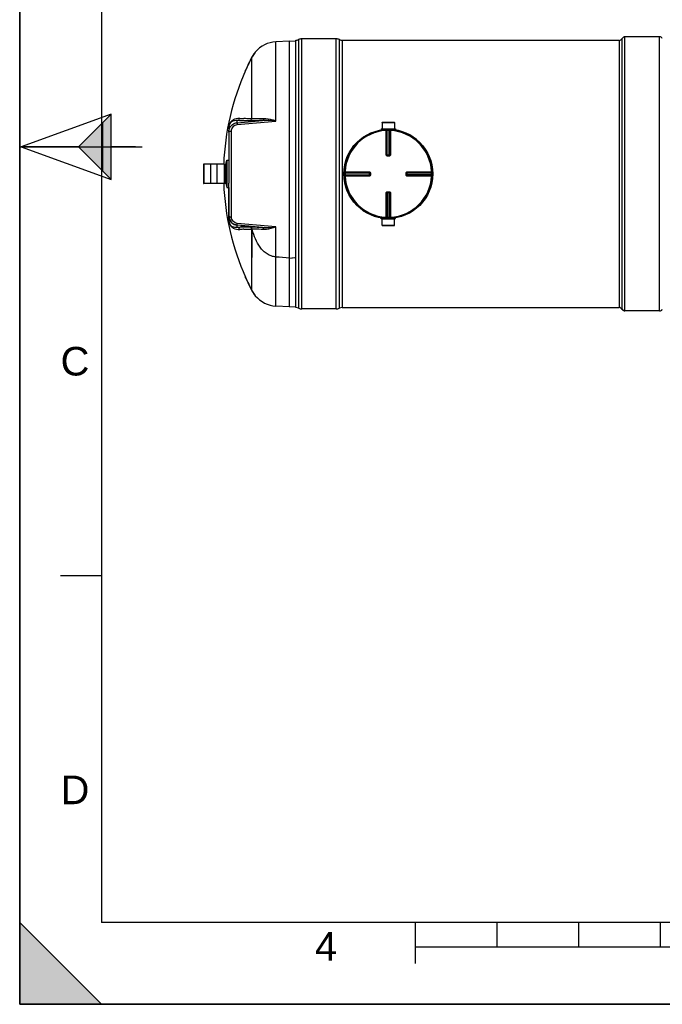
# Model space of a CAD drawing. Header units: millimetres. Extents: x 0 to 297, y 0 to 210.
# Tile 1 of 20: x 0 to 79, y 0 to 121. Entities that reach past the tile are written whole.
import ezdxf

# ---------------------------------------------------------------- set-up
doc = ezdxf.new("R2010")
doc.units = ezdxf.units.MM
doc.header["$LTSCALE"] = 16.335
doc.layers.get('0').update_dxf_attribs({"linetype": 'CONTINUOUS'})
for name, color, linetype in [('01_GLOBAL', 7, 'CONTINUOUS'), ('08_SURFACES', 7, 'CONTINUOUS'), ('AXES_REF', 7, 'CONTINUOUS')]:
    doc.layers.add(name, color=color, linetype=linetype)
doc.styles.add('TEXTSTYLE_2', font='arial.ttf')

# ---------------------------------------------------------------- blocks, each defined once
blk = doc.blocks.new('MARGEA4_BL0', base_point=(148.51, 105.01))
at = {"color": 7, "linetype": 'Continuous'}
for p, q in [((0.01, 0.01), (0.01, 210.01)), ((0.01, 0.01), (0.01, 210.01)), ((0.01, 210.01), (0.01, 0.01)), ((10.01, 200.01), (10.01, 10.01)), ((0.01, 105.01), (15.01, 105.01)), ((5.01, 52.51), (10.01, 52.51)), ((0.01, 10.01), (10.01, 0.01)), ((0.01, 0.01), (0.01, 10.01)), ((0.01, 10.01), (10.01, 0.01)), ((287.01, 10.01), (10.01, 10.01)), ((48.51, 5.01), (48.51, 10.01)), ((58.51, 7.01), (58.51, 10.01)), ((68.51, 7.01), (68.51, 10.01)), ((78.51, 7.01), (78.51, 10.01)), ((248.51, 7.01), (48.51, 7.01)), ((297.01, 0.01), (0.01, 0.01)), ((10.01, 0.01), (0.01, 0.01)), ((297.01, 0.01), (0.01, 0.01))]:
    blk.add_line(p, q, dxfattribs=at)
blk.add_solid([(0.01, 10.01), (10.01, 0.01), (0.01, 0.01)], dxfattribs=at)
at = {"color": 7, "linetype": 'Continuous', "style": 'TEXTSTYLE_2', "oblique": 0}
for s, p in [('C', (5.01, 77.01)), ('D', (5.01, 24.51)), ('4', (36.17, 5.35))]:
    blk.add_text(s, height=3.5, dxfattribs=at).set_placement(p)
blk = doc.blocks.new('REPERE_ORIENTATION_BL2', base_point=(7.19, 105.02))
at = {"color": 7, "linetype": 'Continuous'}
for p, q in [((11.19, 109.02), (0.19, 105.02)), ((7.19, 105.02), (11.19, 109.02)), ((11.19, 101.02), (11.19, 109.02)), ((10.19, 102.02), (10.19, 108.02)), ((0.19, 105.02), (11.19, 101.02)), ((7.19, 105.02), (0.19, 105.02)), ((7.19, 105.02), (11.19, 101.02)), ((14.19, 105.02), (11.19, 105.02))]:
    blk.add_line(p, q, dxfattribs=at)
blk.add_solid([(11.19, 109.02), (7.19, 105.02), (11.19, 101.02)], dxfattribs=at)

msp = doc.modelspace()

# ---------------------------------------------------------------- linework, layer by layer
at = {"color": 7, "linetype": 'Continuous'}
for p, q in [((0, 0), (0, 210)), ((38.79, 118.24), (34.55, 118.24)), ((33.04, 117.96), (31.39, 117.87)), ((33.04, 85.43), (33.04, 117.96)), ((33.84, 117.92), (33.04, 117.96)), ((33.84, 85.33), (33.84, 118.06)), ((39.5, 118.06), (73.44, 118.06)), ((25.61, 107.35), (25.61, 102.84)), ((25.68, 106.93), (25.68, 107.34)), ((44.41, 108.01), (44.42, 107.23)), ((44.41, 108.01), (45.91, 108.01)), ((45.91, 108.01), (45.9, 107.23)), ((44.29, 107.2), (44.29, 107.14)), ((44.29, 107.2), (46.03, 107.2)), ((44.29, 107.14), (46.03, 107.14)), ((44.42, 107.23), (44.45, 107.2)), ((44.42, 107.23), (45.9, 107.23)), ((44.42, 107.13), (44.42, 107.09)), ((45.9, 107.23), (45.87, 107.2)), ((45.9, 107.13), (45.9, 107.09)), ((46.03, 107.2), (46.03, 107.14)), ((45.03, 103.96), (45.02, 103.96)), ((45.03, 103.96), (45.29, 103.96)), ((45.3, 103.96), (45.29, 103.96)), ((22.53, 102.87), (22.53, 100.52)), ((23.4, 100.49), (23.4, 102.9)), ((23.4, 102.9), (23.43, 102.9)), ((23.43, 100.49), (23.43, 102.9)), ((24.18, 100.49), (24.18, 102.9)), ((24.18, 102.9), (24.21, 102.9)), ((24.21, 100.49), (24.21, 102.9)), ((25.08, 102.87), (25.08, 100.52)), ((25.08, 102.83), (25.27, 102.83)), ((25.27, 100.52), (25.27, 102.87)), ((42.89, 101.83), (42.89, 101.83)), ((42.89, 101.83), (42.89, 101.83)), ((42.89, 101.83), (42.89, 101.56)), ((42.89, 101.56), (42.89, 101.56)), ((42.89, 101.56), (42.89, 101.56)), ((47.42, 101.83), (47.42, 101.83)), ((47.42, 101.56), (47.42, 101.83)), ((47.42, 101.56), (47.42, 101.56)), ((23.4, 100.49), (23.43, 100.49)), ((24.18, 100.49), (24.21, 100.49)), ((25.08, 100.56), (25.27, 100.56)), ((25.61, 96.04), (25.61, 100.55)), ((45.02, 99.43), (45.03, 99.43)), ((45.29, 99.43), (45.03, 99.43)), ((45.29, 99.43), (45.3, 99.43)), ((28.07, 95.28), (26.65, 95.41)), ((44.29, 96.19), (44.29, 96.25)), ((46.03, 96.25), (44.29, 96.25)), ((46.03, 96.19), (44.29, 96.19)), ((44.41, 95.38), (44.42, 96.16)), ((45.91, 95.38), (44.41, 95.38)), ((44.42, 96.26), (44.42, 96.3)), ((44.42, 96.16), (44.45, 96.19)), ((45.9, 96.16), (44.42, 96.16)), ((45.9, 96.16), (45.87, 96.19)), ((45.9, 96.26), (45.9, 96.3)), ((45.91, 95.38), (45.9, 96.16)), ((46.03, 96.19), (46.03, 96.25)), ((33.04, 91.39), (33.84, 91.45)), ((33.04, 85.43), (31.39, 85.52)), ((33.04, 85.43), (33.84, 85.47)), ((38.79, 85.16), (34.55, 85.16)), ((39.5, 85.33), (73.44, 85.33)), ((0, 0), (297, 0))]:
    msp.add_line(p, q, dxfattribs=at)
at = {"color": 9, "linetype": 'Continuous'}
for p, q in [((34.55, 85.16), (34.55, 118.24)), ((38.79, 85.16), (38.79, 118.24)), ((31.39, 108.17), (31.39, 117.87)), ((34.18, 85.25), (34.18, 118.14)), ((39.17, 85.25), (39.17, 118.14)), ((39.5, 118.06), (39.5, 85.33)), ((26.65, 107.97), (29.74, 108.24)), ((26.65, 107.97), (26.65, 108.22)), ((26.66, 107.75), (31.39, 108.17)), ((27.48, 108.47), (27.45, 108.47)), ((25.61, 107.28), (25.61, 103.37)), ((25.95, 96.44), (25.95, 106.95)), ((44.42, 107.13), (44.89, 107.13)), ((44.88, 107.06), (44.88, 106.99)), ((44.88, 104.03), (44.88, 106.99)), ((44.95, 104.03), (44.95, 106.99)), ((44.97, 106.99), (44.97, 104.03)), ((45.04, 107.07), (45.04, 107)), ((45.04, 103.96), (45.04, 107)), ((45.28, 107.07), (45.27, 107)), ((45.27, 103.96), (45.27, 107)), ((45.34, 104.03), (45.34, 106.99)), ((45.36, 106.99), (45.36, 104.03)), ((45.43, 107.13), (45.9, 107.13)), ((45.44, 107.06), (45.43, 106.99)), ((45.43, 106.99), (45.43, 104.03)), ((44.95, 104.03), (44.97, 104.03)), ((45.03, 103.89), (45.03, 103.96)), ((45.16, 103.89), (45.03, 103.89)), ((45.04, 104.03), (45.27, 104.03)), ((45.29, 103.89), (45.16, 103.89)), ((45.29, 103.89), (45.29, 103.96)), ((45.34, 104.03), (45.36, 104.03)), ((22.54, 102.88), (22.54, 100.51)), ((25.07, 102.88), (25.07, 100.51)), ((39.79, 101.97), (39.86, 101.97)), ((39.79, 101.81), (39.86, 101.81)), ((39.79, 101.58), (39.86, 101.58)), ((39.79, 101.42), (39.86, 101.42)), ((39.86, 101.97), (42.82, 101.97)), ((39.86, 101.97), (39.98, 101.97)), ((39.86, 101.9), (42.82, 101.9)), ((39.86, 101.88), (42.82, 101.88)), ((39.86, 101.81), (42.89, 101.81)), ((39.86, 101.58), (42.89, 101.58)), ((42.82, 101.51), (39.86, 101.51)), ((42.82, 101.49), (39.86, 101.49)), ((42.82, 101.42), (39.86, 101.42)), ((41.9, 101.42), (41.82, 101.42)), ((42.82, 101.88), (42.82, 101.9)), ((42.82, 101.49), (42.82, 101.51)), ((42.83, 101.81), (42.83, 101.58)), ((42.96, 101.83), (42.89, 101.83)), ((42.96, 101.56), (42.89, 101.56)), ((42.96, 101.83), (42.96, 101.56)), ((47.35, 101.83), (47.42, 101.83)), ((47.35, 101.56), (47.35, 101.83)), ((47.35, 101.56), (47.42, 101.56)), ((47.42, 101.81), (50.46, 101.81)), ((50.46, 101.58), (47.42, 101.58)), ((47.5, 101.9), (47.49, 101.88)), ((47.49, 101.88), (50.46, 101.88)), ((47.49, 101.58), (47.49, 101.81)), ((47.49, 101.51), (47.5, 101.49)), ((50.46, 101.51), (47.49, 101.51)), ((47.5, 101.97), (50.46, 101.97)), ((47.5, 101.9), (50.46, 101.9)), ((50.46, 101.49), (47.5, 101.49)), ((50.46, 101.42), (47.5, 101.42)), ((50.53, 101.97), (50.46, 101.97)), ((50.53, 101.81), (50.46, 101.81)), ((50.53, 101.58), (50.46, 101.58)), ((50.53, 101.42), (50.46, 101.42)), ((25.61, 100.02), (25.61, 96.11)), ((44.88, 96.4), (44.88, 99.36)), ((44.95, 96.4), (44.95, 99.36)), ((44.97, 99.36), (44.95, 99.36)), ((44.97, 99.36), (44.97, 96.4)), ((45.03, 99.5), (45.03, 99.43)), ((45.03, 99.5), (45.16, 99.5)), ((45.04, 99.43), (45.04, 96.39)), ((45.27, 99.36), (45.04, 99.36)), ((45.16, 99.5), (45.29, 99.5)), ((45.27, 96.39), (45.27, 99.43)), ((45.29, 99.5), (45.29, 99.43)), ((45.34, 96.4), (45.34, 99.36)), ((45.36, 99.36), (45.34, 99.36)), ((45.36, 99.36), (45.36, 96.4)), ((45.43, 99.36), (45.43, 96.4)), ((26.65, 95.17), (26.65, 95.42)), ((29.74, 95.15), (26.65, 95.42)), ((26.65, 95.29), (26.65, 95.41)), ((31.39, 95.22), (26.66, 95.64)), ((44.89, 96.26), (44.42, 96.26)), ((44.88, 96.33), (44.88, 96.4)), ((45.04, 96.32), (45.04, 96.39)), ((45.28, 96.32), (45.27, 96.39)), ((45.44, 96.33), (45.43, 96.4)), ((45.9, 96.26), (45.43, 96.26)), ((27.45, 94.92), (27.48, 94.92)), ((28.5, 91.46), (28.5, 94.85)), ((31.39, 85.52), (31.39, 95.22)), ((31.4, 88.99), (31.4, 91.52))]:
    msp.add_line(p, q, dxfattribs=at)
for points in [[(25.61, 107.28), (25.61, 107.29), (25.61, 107.29), (25.61, 107.3), (25.61, 107.31), (25.61, 107.31), (25.61, 107.32), (25.61, 107.33), (25.61, 107.34), (25.61, 107.34)], [(41.51, 101.42), (41.43, 101.42), (41.35, 101.42), (41.27, 101.42), (41.19, 101.42), (41.1, 101.42), (41.01, 101.42), (40.92, 101.42), (40.83, 101.42), (40.74, 101.42), (40.64, 101.42), (40.54, 101.42), (40.43, 101.42), (40.32, 101.42), (40.21, 101.42), (40.1, 101.42), (39.98, 101.42)], [(40.32, 101.97), (40.43, 101.97), (40.54, 101.97), (40.64, 101.97), (40.74, 101.97), (40.83, 101.97), (40.93, 101.97), (41.02, 101.97), (41.1, 101.97), (41.19, 101.97), (41.27, 101.97), (41.35, 101.97), (41.43, 101.97), (41.51, 101.97), (41.59, 101.97)], [(41.74, 101.42), (41.67, 101.42), (41.59, 101.42)], [(42.82, 101.42), (42.73, 101.42), (42.63, 101.42), (42.54, 101.42), (42.45, 101.42), (42.37, 101.42), (42.28, 101.42), (42.2, 101.42), (42.13, 101.42), (42.05, 101.42)], [(42.13, 101.97), (42.21, 101.97), (42.29, 101.97)], [(42.37, 101.97), (42.45, 101.97), (42.54, 101.97), (42.63, 101.97), (42.73, 101.97), (42.82, 101.97)], [(25.61, 96.11), (25.61, 96.1), (25.61, 96.1), (25.61, 96.09), (25.61, 96.08), (25.61, 96.08), (25.61, 96.07), (25.61, 96.06), (25.61, 96.05), (25.61, 96.05)]]:
    msp.add_lwpolyline(points, dxfattribs=at)
at = {"color": 7, "linetype": 'Continuous'}
msp.add_lwpolyline([(33.04, 91.39), (33.36, 91.41), (33.67, 91.44)], dxfattribs=at)
msp.add_circle((45.16, 101.7), 5.37, dxfattribs=at)
for centre, radius, start, end in [((34.55, 117.44), 0.796, 90, 118.0725), ((38.79, 117.44), 0.796, 61.9275, 90), ((31.58, 114.34), 3.54, 93, 139.9831), ((33.84, 118.77), 0.707, 270, 298.0725), ((39.5, 118.77), 0.707, 241.9275, 270), ((44.41, 107.13), 0.00707, 0, 90), ((45.91, 107.13), 0.00707, 90, 180), ((45.16, 101.7), 5.45, 358.7435, 82.1625), ((22.54, 102.87), 0.00707, 90, 180), ((25.07, 102.87), 0.00707, 0, 90), ((45.16, 101.7), 5.45, 178.7435, 262.1625), ((22.54, 100.52), 0.00707, 180, 270), ((25.07, 100.52), 0.00707, 270, 360), ((44.41, 96.26), 0.00707, 270, 360), ((45.91, 96.26), 0.00707, 180, 270), ((56.01, 101.7), 28.34, 193.7582, 193.9718), ((31.58, 89.05), 3.54, 220.0169, 267), ((33.84, 84.63), 0.707, 61.9275, 90), ((34.55, 85.95), 0.796, 241.9275, 270), ((38.79, 85.95), 0.796, 270, 298.0725), ((39.5, 84.63), 0.707, 90, 118.0725)]:
    msp.add_arc(centre, radius, start, end, dxfattribs=at)
at = {"color": 9, "linetype": 'Continuous'}
for centre, radius, start, end in [((28.13, 127.6), 19.14, 266.4507, 267.9553), ((27.37, 107.28), 1.77, 179.3367, 179.7917), ((27.54, 107.28), 1.93, 179.7891, 180.0013), ((45.16, 101.7), 5.31, 92.9675, 177.0325), ((45.23, 101.7), 5.3, 92.7532, 92.9681), ((45.16, 101.7), 5.3, 90, 91.236), ((45.16, 101.7), 5.3, 88.764, 90), ((45.09, 101.7), 5.3, 87.0319, 87.2468), ((45.16, 101.7), 5.31, 2.9675, 87.0325), ((45.03, 104.04), 0.0757, 252.9521, 258.38), ((45.03, 104.03), 0.0742, 258.3693, 264.7148), ((45.04, 109.96), 5.93, 269.8492, 269.9994), ((45.27, 109.96), 5.93, 270.0006, 270.1484), ((45.27, 104.03), 0.0726, 285.3408, 292.579), ((45.27, 104.03), 0.0726, 292.5652, 299.8139), ((45.16, 101.7), 5.3, 178.7642, 181.2358), ((45.16, 101.63), 5.3, 177.0319, 177.2468), ((45.16, 101.77), 5.3, 182.7532, 182.9681), ((45.16, 101.7), 5.31, 182.9675, 267.0325), ((36.9, 101.81), 5.93, 0.0006, 0.1508), ((36.9, 101.58), 5.93, 359.8516, 359.9994), ((42.82, 101.58), 0.0713, 344.6659, 348.0155), ((42.82, 101.56), 0.0742, 349.9788, 354.5832), ((42.82, 101.58), 0.0726, 337.421, 344.6592), ((42.82, 101.56), 0.0752, 345.1861, 349.982), ((42.82, 101.58), 0.0726, 330.1861, 337.4348), ((45.16, 101.7), 5.31, 272.9675, 357.0325), ((47.5, 101.83), 0.0742, 168.3693, 174.7148), ((47.5, 101.83), 0.0757, 162.9521, 168.38), ((47.5, 101.81), 0.0726, 157.421, 164.6592), ((47.5, 101.81), 0.0726, 150.1861, 157.4348), ((53.42, 101.81), 5.93, 179.8516, 179.9994), ((53.42, 101.58), 5.93, 180.0006, 180.1508), ((45.16, 101.63), 5.3, 2.7532, 2.9681), ((45.16, 101.7), 5.3, 358.7642, 1.2358), ((45.16, 101.77), 5.3, 357.0319, 357.2468), ((45.05, 99.36), 0.0726, 112.5652, 119.8139), ((45.05, 99.36), 0.0726, 105.3408, 112.579), ((45.04, 93.43), 5.93, 90.0006, 90.1484), ((45.27, 93.43), 5.93, 89.8492, 89.9994), ((45.29, 99.36), 0.0742, 78.3693, 84.7148), ((45.29, 99.35), 0.0757, 72.9521, 78.38), ((27.31, 96.11), 1.7, 180.0152, 183.5561), ((27.58, 96.13), 1.97, 183.5424, 183.7874), ((45.23, 101.69), 5.3, 267.0319, 267.2468), ((45.16, 101.69), 5.3, 268.764, 271.236), ((45.09, 101.69), 5.3, 272.7532, 272.9681), ((28.13, 75.79), 19.14, 92.0446, 93.5493)]:
    msp.add_arc(centre, radius, start, end, dxfattribs=at)
at = {"color": 7, "linetype": 'Continuous'}
msp.add_ellipse((26.75, 96.47), major_axis=(0, 1.06), ratio=0.999048, start_param=1.570796, end_param=3.054326, dxfattribs=at)
at = {"color": 9, "linetype": 'Continuous'}
for points, knots in [([(26.95, 108.5), (26.67, 108.51), (26.24, 108.42), (25.72, 107.98), (25.61, 107.56), (25.61, 107.3)], [0, 0, 0, 0, 0.410684, 0.610012, 1, 1, 1, 1]), ([(26.65, 108.22), (26.44, 108.25), (26.11, 108.2), (25.7, 107.88), (25.61, 107.55), (25.61, 107.35)], [0, 0, 0, 0, 0.40732, 0.599611, 1, 1, 1, 1]), ([(25.69, 107.25), (25.77, 107.44), (26.03, 107.79), (26.44, 107.95), (26.65, 107.97)], [0, 0, 0, 0, 0.496941, 1, 1, 1, 1]), ([(25.95, 106.95), (25.95, 107.14), (26.08, 107.53), (26.46, 107.73), (26.66, 107.75)], [0, 0, 0, 0, 0.491863, 1, 1, 1, 1]), ([(26.65, 107.97), (26.64, 107.95), (26.66, 107.87), (26.65, 107.8), (26.66, 107.75)], [0, 0, 0, 0, 0.292106, 1, 1, 1, 1]), ([(28.16, 108.18), (28.01, 108.18), (27.51, 108.18), (27.01, 108.2), (26.65, 108.22)], [0, 0, 0, 0, 0.286499, 1, 1, 1, 1]), ([(28.44, 108.45), (28.35, 108.45), (28.03, 108.46), (27.71, 108.46), (27.48, 108.47)], [0, 0, 0, 0, 0.269967, 1, 1, 1, 1]), ([(29.74, 108.24), (29.57, 108.23), (29.05, 108.2), (28.52, 108.17), (28.16, 108.18)], [0, 0, 0, 0, 0.314012, 1, 1, 1, 1]), ([(29.88, 108.46), (29.73, 108.45), (29.25, 108.43), (28.77, 108.42), (28.44, 108.45)], [0, 0, 0, 0, 0.31546, 1, 1, 1, 1]), ([(29.88, 108.46), (29.87, 108.43), (29.85, 108.34), (29.8, 108.25), (29.74, 108.24)], [0, 0, 0, 0, 0.324564, 1, 1, 1, 1]), ([(31.39, 108.17), (31.27, 108.21), (30.77, 108.37), (30.26, 108.47), (29.88, 108.46)], [0, 0, 0, 0, 0.262606, 1, 1, 1, 1]), ([(25.61, 106.83), (25.61, 106.84), (25.62, 106.86), (25.64, 106.87), (25.65, 106.88)], [0, 0, 0, 0, 0.432743, 1, 1, 1, 1]), ([(25.65, 106.88), (25.66, 106.89), (25.68, 106.9), (25.7, 106.91), (25.71, 106.91)], [0, 0, 0, 0, 0.45949, 1, 1, 1, 1]), ([(44.88, 107.06), (44.9, 107.06), (44.94, 107.05), (44.95, 107.01), (44.95, 106.99)], [0, 0, 0, 0, 0.498597, 1, 1, 1, 1]), ([(44.95, 106.99), (44.95, 106.99), (44.93, 106.99), (44.91, 106.99), (44.88, 106.99)], [0, 0, 0, 0, 0.109199, 1, 1, 1, 1]), ([(44.9, 107.06), (44.92, 107.06), (44.96, 107.05), (44.97, 107.01), (44.97, 106.99)], [0, 0, 0, 0, 0.498599, 1, 1, 1, 1]), ([(44.97, 106.99), (44.98, 106.99), (45, 107), (45.02, 107), (45.04, 107)], [0, 0, 0, 0, 0.10812, 1, 1, 1, 1]), ([(45.27, 107), (45.28, 107), (45.31, 107), (45.33, 107), (45.34, 106.99)], [0, 0, 0, 0, 0.349353, 1, 1, 1, 1]), ([(45.42, 107.06), (45.4, 107.06), (45.36, 107.05), (45.34, 107.01), (45.34, 106.99)], [0, 0, 0, 0, 0.498599, 1, 1, 1, 1]), ([(45.44, 107.06), (45.42, 107.06), (45.38, 107.05), (45.36, 107.01), (45.36, 106.99)], [0, 0, 0, 0, 0.498501, 1, 1, 1, 1]), ([(45.43, 106.99), (45.43, 106.99), (45.4, 106.99), (45.38, 107), (45.36, 106.99)], [0, 0, 0, 0, 0.353705, 1, 1, 1, 1]), ([(44.88, 104.03), (44.89, 104.03), (44.92, 104.03), (44.94, 104.03), (44.95, 104.03)], [0, 0, 0, 0, 0.353802, 1, 1, 1, 1]), ([(45.03, 103.89), (44.99, 103.89), (44.92, 103.92), (44.88, 104), (44.88, 104.03)], [0, 0, 0, 0, 0.499448, 1, 1, 1, 1]), ([(44.97, 104.03), (44.98, 104.03), (44.99, 104.03), (45.01, 104.03), (45.03, 104.03)], [0, 0, 0, 0, 0.107786, 1, 1, 1, 1]), ([(45.43, 104.03), (45.43, 104), (45.4, 103.92), (45.33, 103.89), (45.29, 103.89)], [0, 0, 0, 0, 0.499825, 1, 1, 1, 1]), ([(45.34, 104.03), (45.34, 104.03), (45.32, 104.03), (45.31, 104.03), (45.29, 104.03)], [0, 0, 0, 0, 0.107786, 1, 1, 1, 1]), ([(45.43, 104.03), (45.43, 104.03), (45.4, 104.03), (45.38, 104.03), (45.36, 104.03)], [0, 0, 0, 0, 0.353802, 1, 1, 1, 1]), ([(39.79, 101.97), (39.79, 101.96), (39.81, 101.92), (39.84, 101.9), (39.86, 101.9)], [0, 0, 0, 0, 0.498501, 1, 1, 1, 1]), ([(39.79, 101.95), (39.79, 101.94), (39.8, 101.9), (39.84, 101.88), (39.86, 101.88)], [0, 0, 0, 0, 0.498599, 1, 1, 1, 1]), ([(39.79, 101.44), (39.79, 101.46), (39.8, 101.49), (39.84, 101.51), (39.86, 101.51)], [0, 0, 0, 0, 0.498599, 1, 1, 1, 1]), ([(39.79, 101.42), (39.79, 101.44), (39.81, 101.47), (39.84, 101.49), (39.86, 101.49)], [0, 0, 0, 0, 0.498597, 1, 1, 1, 1]), ([(39.86, 101.97), (39.86, 101.96), (39.86, 101.94), (39.86, 101.91), (39.86, 101.9)], [0, 0, 0, 0, 0.353705, 1, 1, 1, 1]), ([(39.86, 101.81), (39.86, 101.82), (39.86, 101.84), (39.86, 101.87), (39.86, 101.88)], [0, 0, 0, 0, 0.349353, 1, 1, 1, 1]), ([(39.86, 101.51), (39.86, 101.51), (39.86, 101.54), (39.86, 101.56), (39.86, 101.58)], [0, 0, 0, 0, 0.10812, 1, 1, 1, 1]), ([(39.86, 101.49), (39.86, 101.49), (39.86, 101.46), (39.86, 101.44), (39.86, 101.42)], [0, 0, 0, 0, 0.109199, 1, 1, 1, 1]), ([(42.82, 101.97), (42.82, 101.96), (42.82, 101.94), (42.82, 101.91), (42.82, 101.9)], [0, 0, 0, 0, 0.353799, 1, 1, 1, 1]), ([(42.82, 101.97), (42.86, 101.97), (42.93, 101.94), (42.96, 101.86), (42.96, 101.83)], [0, 0, 0, 0, 0.499829, 1, 1, 1, 1]), ([(42.83, 101.83), (42.83, 101.83), (42.83, 101.85), (42.83, 101.87), (42.82, 101.88)], [0, 0, 0, 0, 0.367922, 1, 1, 1, 1]), ([(42.83, 101.57), (42.83, 101.56), (42.83, 101.54), (42.83, 101.52), (42.82, 101.51)], [0, 0, 0, 0, 0.367736, 1, 1, 1, 1]), ([(42.96, 101.56), (42.96, 101.53), (42.93, 101.45), (42.86, 101.42), (42.82, 101.42)], [0, 0, 0, 0, 0.500171, 1, 1, 1, 1]), ([(42.82, 101.42), (42.82, 101.43), (42.82, 101.45), (42.82, 101.48), (42.82, 101.49)], [0, 0, 0, 0, 0.353802, 1, 1, 1, 1]), ([(47.35, 101.83), (47.35, 101.86), (47.38, 101.94), (47.46, 101.97), (47.5, 101.97)], [0, 0, 0, 0, 0.499448, 1, 1, 1, 1]), ([(47.5, 101.42), (47.46, 101.42), (47.38, 101.45), (47.35, 101.53), (47.35, 101.56)], [0, 0, 0, 0, 0.499825, 1, 1, 1, 1]), ([(47.49, 101.83), (47.49, 101.83), (47.49, 101.85), (47.49, 101.87), (47.49, 101.88)], [0, 0, 0, 0, 0.367736, 1, 1, 1, 1]), ([(47.49, 101.57), (47.49, 101.56), (47.49, 101.54), (47.49, 101.52), (47.49, 101.51)], [0, 0, 0, 0, 0.367922, 1, 1, 1, 1]), ([(47.5, 101.97), (47.5, 101.96), (47.5, 101.94), (47.5, 101.91), (47.5, 101.9)], [0, 0, 0, 0, 0.353802, 1, 1, 1, 1]), ([(47.5, 101.42), (47.5, 101.43), (47.5, 101.45), (47.5, 101.48), (47.5, 101.49)], [0, 0, 0, 0, 0.353802, 1, 1, 1, 1]), ([(50.53, 101.97), (50.53, 101.96), (50.51, 101.92), (50.47, 101.9), (50.46, 101.9)], [0, 0, 0, 0, 0.498597, 1, 1, 1, 1]), ([(50.46, 101.9), (50.46, 101.9), (50.46, 101.93), (50.46, 101.95), (50.46, 101.97)], [0, 0, 0, 0, 0.109199, 1, 1, 1, 1]), ([(50.53, 101.95), (50.53, 101.94), (50.51, 101.9), (50.48, 101.88), (50.46, 101.88)], [0, 0, 0, 0, 0.498599, 1, 1, 1, 1]), ([(50.46, 101.88), (50.46, 101.88), (50.46, 101.85), (50.46, 101.83), (50.46, 101.81)], [0, 0, 0, 0, 0.10812, 1, 1, 1, 1]), ([(50.46, 101.58), (50.46, 101.57), (50.46, 101.55), (50.46, 101.53), (50.46, 101.51)], [0, 0, 0, 0, 0.349353, 1, 1, 1, 1]), ([(50.53, 101.44), (50.53, 101.46), (50.51, 101.49), (50.48, 101.51), (50.46, 101.51)], [0, 0, 0, 0, 0.498599, 1, 1, 1, 1]), ([(50.53, 101.42), (50.53, 101.44), (50.51, 101.47), (50.47, 101.49), (50.46, 101.49)], [0, 0, 0, 0, 0.498501, 1, 1, 1, 1]), ([(50.46, 101.42), (50.46, 101.43), (50.46, 101.45), (50.46, 101.48), (50.46, 101.49)], [0, 0, 0, 0, 0.353705, 1, 1, 1, 1]), ([(44.88, 99.36), (44.88, 99.39), (44.92, 99.47), (44.99, 99.5), (45.03, 99.5)], [0, 0, 0, 0, 0.499825, 1, 1, 1, 1]), ([(44.88, 99.36), (44.89, 99.36), (44.92, 99.36), (44.94, 99.36), (44.95, 99.36)], [0, 0, 0, 0, 0.353802, 1, 1, 1, 1]), ([(44.97, 99.36), (44.98, 99.36), (44.99, 99.36), (45.01, 99.36), (45.03, 99.36)], [0, 0, 0, 0, 0.107786, 1, 1, 1, 1]), ([(45.29, 99.5), (45.33, 99.5), (45.4, 99.47), (45.43, 99.39), (45.43, 99.36)], [0, 0, 0, 0, 0.499448, 1, 1, 1, 1]), ([(45.34, 99.36), (45.34, 99.36), (45.32, 99.36), (45.31, 99.36), (45.29, 99.36)], [0, 0, 0, 0, 0.107786, 1, 1, 1, 1]), ([(45.43, 99.36), (45.43, 99.36), (45.4, 99.36), (45.38, 99.36), (45.36, 99.36)], [0, 0, 0, 0, 0.353802, 1, 1, 1, 1]), ([(25.61, 96.56), (25.61, 96.55), (25.62, 96.53), (25.64, 96.52), (25.65, 96.51)], [0, 0, 0, 0, 0.432744, 1, 1, 1, 1]), ([(25.65, 96.51), (25.66, 96.5), (25.68, 96.49), (25.7, 96.48), (25.71, 96.48)], [0, 0, 0, 0, 0.459491, 1, 1, 1, 1]), ([(25.61, 96.04), (25.61, 95.84), (25.7, 95.51), (26.11, 95.19), (26.44, 95.15), (26.65, 95.17)], [0, 0, 0, 0, 0.401114, 0.593189, 1, 1, 1, 1]), ([(25.61, 96), (25.63, 95.76), (25.76, 95.37), (26.26, 94.96), (26.68, 94.88), (26.95, 94.89)], [0, 0, 0, 0, 0.37859, 0.580324, 1, 1, 1, 1]), ([(26.65, 95.42), (26.44, 95.44), (26.04, 95.59), (25.78, 95.94), (25.7, 96.13)], [0, 0, 0, 0, 0.503033, 1, 1, 1, 1]), ([(26.66, 95.64), (26.46, 95.66), (26.08, 95.86), (25.95, 96.26), (25.95, 96.44)], [0, 0, 0, 0, 0.508115, 1, 1, 1, 1]), ([(26.65, 95.42), (26.64, 95.44), (26.66, 95.52), (26.65, 95.59), (26.66, 95.64)], [0, 0, 0, 0, 0.292106, 1, 1, 1, 1]), ([(27.05, 95.26), (27.13, 95.26), (27.47, 95.27), (27.81, 95.28), (28.07, 95.28)], [0, 0, 0, 0, 0.227784, 1, 1, 1, 1]), ([(44.88, 96.33), (44.9, 96.33), (44.94, 96.34), (44.95, 96.38), (44.95, 96.4)], [0, 0, 0, 0, 0.498501, 1, 1, 1, 1]), ([(44.88, 96.4), (44.89, 96.4), (44.92, 96.4), (44.94, 96.4), (44.95, 96.4)], [0, 0, 0, 0, 0.353705, 1, 1, 1, 1]), ([(44.9, 96.33), (44.92, 96.33), (44.96, 96.34), (44.97, 96.38), (44.97, 96.4)], [0, 0, 0, 0, 0.498599, 1, 1, 1, 1]), ([(45.04, 96.39), (45.04, 96.39), (45.01, 96.39), (44.99, 96.39), (44.97, 96.4)], [0, 0, 0, 0, 0.349353, 1, 1, 1, 1]), ([(45.34, 96.4), (45.34, 96.4), (45.32, 96.39), (45.29, 96.39), (45.27, 96.39)], [0, 0, 0, 0, 0.10812, 1, 1, 1, 1]), ([(45.42, 96.33), (45.4, 96.33), (45.36, 96.34), (45.34, 96.38), (45.34, 96.4)], [0, 0, 0, 0, 0.498599, 1, 1, 1, 1]), ([(45.44, 96.33), (45.42, 96.33), (45.38, 96.34), (45.36, 96.38), (45.36, 96.4)], [0, 0, 0, 0, 0.498501, 1, 1, 1, 1]), ([(45.36, 96.4), (45.37, 96.4), (45.39, 96.4), (45.41, 96.4), (45.43, 96.4)], [0, 0, 0, 0, 0.109199, 1, 1, 1, 1]), ([(26.65, 95.17), (26.75, 95.18), (27.26, 95.2), (27.76, 95.21), (28.16, 95.21)], [0, 0, 0, 0, 0.213231, 1, 1, 1, 1]), ([(27.45, 94.93), (27.53, 94.93), (27.87, 94.95), (28.21, 94.95), (28.48, 94.95)], [0, 0, 0, 0, 0.227739, 1, 1, 1, 1]), ([(27.48, 94.92), (27.55, 94.92), (27.87, 94.93), (28.19, 94.94), (28.44, 94.94)], [0, 0, 0, 0, 0.229903, 1, 1, 1, 1]), ([(28.16, 95.21), (28.25, 95.22), (28.78, 95.21), (29.31, 95.18), (29.74, 95.15)], [0, 0, 0, 0, 0.182409, 1, 1, 1, 1]), ([(28.44, 94.94), (28.53, 94.95), (29, 94.97), (29.49, 94.95), (29.88, 94.93)], [0, 0, 0, 0, 0.181577, 1, 1, 1, 1]), ([(29.88, 94.93), (29.87, 94.96), (29.85, 95.05), (29.8, 95.14), (29.74, 95.15)], [0, 0, 0, 0, 0.324564, 1, 1, 1, 1]), ([(29.88, 94.93), (30, 94.93), (30.52, 94.95), (31.02, 95.1), (31.39, 95.22)], [0, 0, 0, 0, 0.237356, 1, 1, 1, 1])]:
    msp.add_open_spline(points, degree=3, knots=knots, dxfattribs=at)
for points in [[(26.95, 108.5), (26.92, 108.36), (26.78, 108.24), (26.65, 108.22)], [(28.44, 108.45), (28.41, 108.32), (28.29, 108.19), (28.16, 108.18)], [(31.39, 108.17), (30.84, 108.23), (30.29, 108.28), (29.74, 108.24)], [(25.61, 106.83), (25.61, 106.97), (25.64, 107.12), (25.69, 107.25)], [(25.71, 106.91), (25.79, 106.94), (25.87, 106.95), (25.95, 106.95)], [(45.01, 103.96), (44.98, 103.97), (44.95, 104), (44.95, 104.03)], [(44.97, 104.03), (44.97, 104), (45, 103.97), (45.03, 103.96)], [(45.36, 104.03), (45.36, 104), (45.33, 103.96), (45.3, 103.96)], [(45.31, 103.97), (45.33, 103.98), (45.34, 104.01), (45.34, 104.03)], [(42.82, 101.9), (42.86, 101.9), (42.89, 101.87), (42.89, 101.83)], [(42.82, 101.88), (42.85, 101.88), (42.89, 101.85), (42.89, 101.82)], [(42.89, 101.55), (42.87, 101.53), (42.85, 101.51), (42.82, 101.51)], [(42.89, 101.54), (42.88, 101.52), (42.85, 101.49), (42.82, 101.49)], [(47.49, 101.51), (47.46, 101.51), (47.43, 101.54), (47.42, 101.57)], [(47.5, 101.49), (47.46, 101.49), (47.43, 101.52), (47.42, 101.56)], [(47.43, 101.85), (47.44, 101.88), (47.47, 101.9), (47.5, 101.9)], [(47.43, 101.84), (47.44, 101.87), (47.47, 101.88), (47.49, 101.88)], [(44.95, 99.36), (44.95, 99.39), (44.99, 99.43), (45.02, 99.43)], [(45.01, 99.42), (44.99, 99.41), (44.97, 99.38), (44.97, 99.36)], [(45.34, 99.36), (45.34, 99.39), (45.32, 99.42), (45.29, 99.43)], [(45.31, 99.43), (45.34, 99.42), (45.36, 99.39), (45.36, 99.36)], [(25.7, 96.13), (25.64, 96.26), (25.61, 96.41), (25.61, 96.56)], [(25.71, 96.48), (25.79, 96.45), (25.87, 96.45), (25.95, 96.44)], [(26.95, 94.89), (26.92, 95.03), (26.78, 95.16), (26.65, 95.17)], [(28.44, 94.94), (28.41, 95.07), (28.29, 95.2), (28.16, 95.21)], [(29.74, 95.15), (30.29, 95.11), (30.84, 95.16), (31.39, 95.22)]]:
    msp.add_open_spline(points, degree=3, dxfattribs=at)
at = {"color": 7, "linetype": 'Continuous'}
for points, knots in [([(28.48, 94.95), (28.47, 95), (28.43, 95.09), (28.33, 95.19), (28.21, 95.26), (28.11, 95.28), (28.07, 95.28)], [0, 0, 0, 0, 0.249758, 0.4997, 0.749803, 1, 1, 1, 1]), ([(31.4, 91.52), (31.2, 91.54), (30.82, 91.62), (30.29, 91.89), (29.83, 92.26), (29.31, 92.85), (28.84, 93.72), (28.6, 94.47), (28.5, 94.85)], [0, 0, 0, 0, 0.124878, 0.249829, 0.374861, 0.499955, 0.749819, 1, 1, 1, 1])]:
    msp.add_open_spline(points, degree=3, knots=knots, dxfattribs=at)
msp.add_open_spline([(33.04, 91.39), (32.49, 91.43), (31.94, 91.48), (31.4, 91.52)], degree=3, dxfattribs=at)
at = {"layer": '01_GLOBAL', "color": 7, "linetype": 'Continuous'}
msp.add_circle((45.16, 101.7), 5.45, dxfattribs=at)
at = {"layer": '08_SURFACES', "color": 9, "linetype": 'Continuous'}
for p, q in [((28.44, 108.45), (28.44, 115.97)), ((28.8, 116.55), (28.81, 116.55)), ((27.68, 114.42), (27.69, 114.42)), ((28.44, 87.42), (28.44, 94.94)), ((27.68, 88.97), (27.69, 88.97)), ((28.8, 86.85), (28.81, 86.85))]:
    msp.add_line(p, q, dxfattribs=at)
at = {"layer": '08_SURFACES', "color": 7, "linetype": 'Continuous'}
for p, q in [((28.85, 116.61), (28.83, 116.58)), ((28.87, 116.62), (28.85, 116.62)), ((27.68, 114.42), (27.65, 114.35)), ((27.65, 114.35), (27.65, 114.35)), ((27.66, 114.35), (27.65, 114.35)), ((27.67, 114.38), (27.68, 114.39)), ((27.68, 114.4), (27.69, 114.41)), ((27.68, 114.39), (27.68, 114.39)), ((27.69, 114.41), (27.69, 114.42)), ((27.65, 89.04), (27.65, 89.04)), ((27.65, 89.04), (27.68, 88.97)), ((27.66, 89.04), (27.65, 89.04)), ((28.87, 86.77), (28.83, 86.82)), ((28.87, 86.77), (28.85, 86.77))]:
    msp.add_line(p, q, dxfattribs=at)
for points in [[(27.68, 114.42), (27.67, 114.41), (27.67, 114.4), (27.66, 114.39), (27.66, 114.38), (27.65, 114.37)], [(27.65, 114.36), (27.65, 114.36), (27.65, 114.35)], [(27.66, 114.35), (27.66, 114.36), (27.67, 114.37)], [(27.66, 114.35), (27.66, 114.35), (27.66, 114.35)], [(27.67, 114.37), (27.67, 114.38), (27.68, 114.39), (27.68, 114.4)], [(27.65, 89.04), (27.65, 89.03), (27.65, 89.03)], [(27.65, 89.02), (27.66, 89.01), (27.66, 89), (27.67, 88.99)], [(27.66, 89.03), (27.66, 89.04), (27.66, 89.04), (27.66, 89.04)], [(27.67, 89.01), (27.67, 89.02), (27.66, 89.03)], [(27.69, 88.97), (27.69, 88.98), (27.68, 88.99), (27.68, 89), (27.67, 89.01)], [(27.67, 88.99), (27.67, 88.98), (27.68, 88.97)]]:
    msp.add_lwpolyline(points, dxfattribs=at)
for centre, radius, start, end in [((56.01, 101.7), 31.06, 152.6282, 155.8054), ((56.01, 101.7), 31.04, 152.6282, 155.7937), ((31.58, 114.34), 3.55, 150.8435, 152.4482), ((31.58, 114.34), 3.55, 152.4483, 152.6282), ((31.58, 114.34), 3.54, 151.3864, 152.6281), ((31.58, 114.34), 3.54, 141.4697, 151.3774), ((31.58, 114.34), 3.55, 150.3671, 150.8436), ((31.58, 114.34), 3.55, 148.7, 150.3672), ((31.58, 114.34), 3.55, 148.1844, 148.6999), ((31.58, 114.34), 3.55, 146.5003, 148.1843), ((31.58, 114.34), 3.55, 146.1065, 146.5002), ((31.58, 114.34), 3.55, 144.628, 146.1065), ((31.58, 114.34), 3.55, 144.1711, 144.6281), ((31.58, 114.34), 3.55, 142.5148, 144.1711), ((31.58, 114.34), 3.55, 141.9707, 142.5147), ((31.58, 114.34), 3.55, 141.6419, 141.9707), ((31.94, 114.05), 4.02, 140.8824, 141.5715), ((56.01, 101.7), 31.04, 155.9368, 177.8198), ((56.01, 101.7), 31.04, 182.1802, 204.0632), ((56.01, 101.7), 31.06, 204.1946, 207.3718), ((56.01, 101.7), 31.04, 204.2063, 207.3718), ((31.58, 89.05), 3.55, 207.3718, 207.5516), ((31.58, 89.05), 3.55, 207.5518, 209.1566), ((31.58, 89.05), 3.54, 207.3719, 208.6136), ((31.58, 89.05), 3.54, 208.6226, 218.5303), ((31.58, 89.05), 3.55, 209.1565, 209.6329), ((31.58, 89.05), 3.55, 209.6328, 211.2999), ((31.58, 89.05), 3.55, 211.3001, 211.8157), ((31.58, 89.05), 3.55, 211.8158, 213.4997), ((31.58, 89.05), 3.55, 213.4997, 213.8936), ((31.58, 89.05), 3.55, 213.8936, 215.3721), ((31.58, 89.05), 3.55, 215.372, 215.8288), ((31.58, 89.05), 3.55, 215.8288, 217.4853), ((31.58, 89.05), 3.55, 217.4854, 218.0293), ((31.58, 89.05), 3.55, 218.0293, 218.3581), ((30.77, 88.4), 2.5, 218.5494, 218.8262), ((31.88, 89.3), 3.93, 218.8327, 219.1546)]:
    msp.add_arc(centre, radius, start, end, dxfattribs=at)
for points, knots in [([(28.81, 116.55), (28.83, 116.56), (28.84, 116.58), (28.86, 116.61), (28.87, 116.62)], [0, 0, 0, 0, 0.647149, 1, 1, 1, 1]), ([(28.8, 86.85), (28.81, 86.83), (28.81, 86.82), (28.86, 86.77), (28.85, 86.78)], [0, 0, 0, 0, 0.710177, 1, 1, 1, 1])]:
    msp.add_open_spline(points, degree=3, knots=knots, dxfattribs=at)
at = {"layer": 'AXES_REF', "color": 9, "linetype": 'Continuous'}
for p, q in [((73.82, 85.11), (73.82, 118.28)), ((74.15, 84.91), (74.15, 118.48)), ((78.39, 84.91), (78.39, 118.48)), ((73.44, 118.06), (73.44, 85.33))]:
    msp.add_line(p, q, dxfattribs=at)
at = {"layer": 'AXES_REF', "color": 7, "linetype": 'Continuous'}
for p, q in [((78.39, 118.48), (74.15, 118.48)), ((44.42, 108.01), (44.42, 108.02)), ((44.42, 108.02), (45.9, 108.02)), ((45.9, 108.01), (45.9, 108.02)), ((23.4, 102.88), (22.54, 102.88)), ((24.18, 102.88), (23.43, 102.88)), ((25.07, 102.88), (24.21, 102.88)), ((25.27, 102.87), (25.38, 103.37)), ((25.38, 103.37), (25.38, 100.02)), ((25.38, 103.37), (25.61, 103.37)), ((25.61, 102.84), (25.61, 100.55)), ((23.4, 100.51), (22.54, 100.51)), ((24.18, 100.51), (23.43, 100.51)), ((25.07, 100.51), (24.21, 100.51)), ((25.27, 100.52), (25.38, 100.02)), ((25.38, 100.02), (25.61, 100.02)), ((44.42, 95.38), (44.42, 95.37)), ((44.42, 95.37), (45.9, 95.37)), ((45.9, 95.38), (45.9, 95.37)), ((78.39, 84.91), (74.15, 84.91))]:
    msp.add_line(p, q, dxfattribs=at)
for centre, radius, start, end in [((73.44, 118.48), 0.424, 270, 331.9275), ((74.15, 118.11), 0.377, 90, 151.9275), ((78.39, 118.11), 0.377, 28.0725, 90), ((73.44, 84.91), 0.424, 28.0725, 90), ((74.15, 85.29), 0.377, 208.0725, 270), ((78.39, 85.29), 0.377, 270, 331.9275)]:
    msp.add_arc(centre, radius, start, end, dxfattribs=at)

# ---------------------------------------------------------------- block references
at = {"color": 7, "linetype": 'Continuous'}
for name, p in [('MARGEA4_BL0', (148.51, 105.01)), ('REPERE_ORIENTATION_BL2', (7.19, 105.02))]:
    msp.add_blockref(name, p, dxfattribs=at)

doc.saveas('drawing.dxf')
